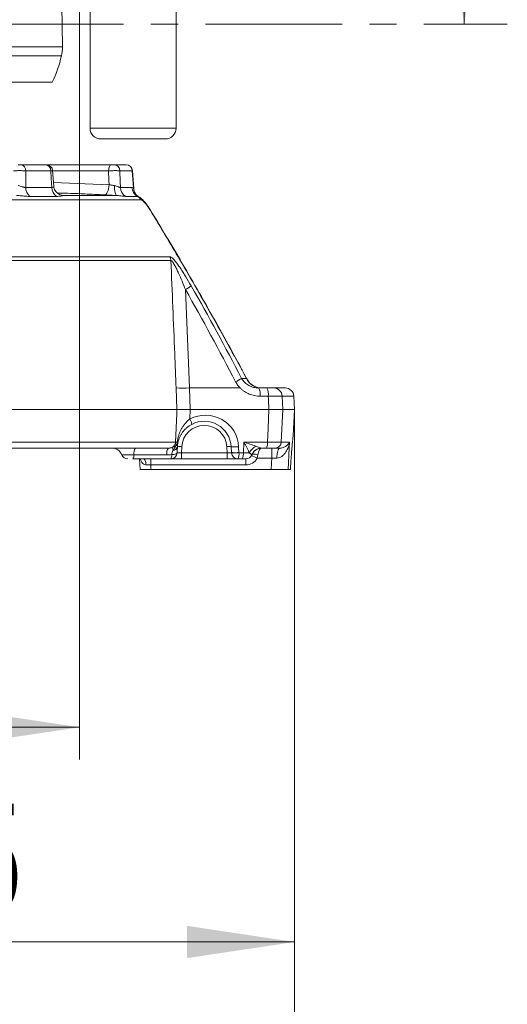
# Model space of a CAD drawing. Header units: millimetres. Extents: x 0 to 8410, y 0 to 5940.
# Tile 191 of 256: x 5287 to 5514, y 1989 to 2447. Entities that reach past the tile are written whole.
import ezdxf

# ---------------------------------------------------------------- set-up
doc = ezdxf.new("R2010")
doc.units = ezdxf.units.MM
doc.header["$LTSCALE"] = 10
doc.linetypes.add('CENTER', pattern=[10.16, 6.35, -1.27, 1.27, -1.27])
doc.styles.add('SLDTEXTSTYLE0', font='TXT', dxfattribs={"width": 0.605})
doc.dimstyles.new('SLDDIMSTYLE0', dxfattribs={"dimtxt": 50, "dimasz": 50, "dimexe": 0, "dimexo": 0.0625, "dimgap": 12.5, "dimtad": 1, "dimtoh": 1, "dimdec": 1, "dimrnd": 1e-09, "dimzin": 12, "dimdsep": 46, "dimtxsty": 'SLDTEXTSTYLE0', "dimsah": 1, "dimcen": 0.09, "dimadec": 0, "dimazin": 0, "dimtfac": 1, "dimtofl": 0, "dimtmove": 0, "dimatfit": 3, "dimfxl": 1, "dimfrac": 2, "dimtolj": 1, "dimtzin": 12, "dimarcsym": 0})

# ---------------------------------------------------------------- blocks, each defined once
blk = doc.blocks.new('*D3')
at = {"color": 7, "linetype": 'Continuous', "lineweight": 0}
for p, q in [((5314.72, 2732.57), (5314.72, 2102.57)), ((5139.72, 2207.21), (5139.72, 2102.57)), ((5314.72, 2117.57), (5139.72, 2117.57))]:
    blk.add_line(p, q, dxfattribs=at)
for points in [[(5139.72, 2117.57), (5189.72, 2110.07), (5189.72, 2125.07)], [(5314.72, 2117.57), (5264.72, 2125.07), (5264.72, 2110.07)]]:
    blk.add_solid(points, dxfattribs=at)
at = {"color": 7, "linetype": 'Continuous', "lineweight": 0, "insert": (5169.94, 2182.03), "char_height": 50, "attachment_point": 1, "style": 'SLDTEXTSTYLE0'}
blk.add_mtext('175', dxfattribs=at)
blk = doc.blocks.new('*D4')
at = {"color": 7, "linetype": 'Continuous', "lineweight": 0}
for p, q in [((5414.72, 2265.57), (5414.72, 2002.57)), ((5139.72, 2207.21), (5139.72, 2002.57)), ((5414.72, 2017.57), (5139.72, 2017.57))]:
    blk.add_line(p, q, dxfattribs=at)
for points in [[(5139.72, 2017.57), (5189.72, 2010.07), (5189.72, 2025.07)], [(5414.72, 2017.57), (5364.72, 2025.07), (5364.72, 2010.07)]]:
    blk.add_solid(points, dxfattribs=at)
at = {"color": 7, "linetype": 'Continuous', "lineweight": 0, "insert": (5219.94, 2082.03), "char_height": 50, "attachment_point": 1, "style": 'SLDTEXTSTYLE0'}
blk.add_mtext('275', dxfattribs=at)
blk = doc.blocks.new('*D9')
at = {"color": 7, "linetype": 'Continuous', "lineweight": 0}
for p, q in [((5314.72, 2732.57), (4589.07, 2732.57)), ((4604.07, 2237.57), (4604.07, 2732.57)), ((4975.83, 2237.57), (4589.07, 2237.57))]:
    blk.add_line(p, q, dxfattribs=at)
for points in [[(4604.07, 2732.57), (4596.57, 2682.57), (4611.57, 2682.57)], [(4604.07, 2237.57), (4611.57, 2287.57), (4596.57, 2287.57)]]:
    blk.add_solid(points, dxfattribs=at)
at = {"color": 7, "linetype": 'Continuous', "lineweight": 0, "insert": (4539.62, 2427.79), "char_height": 50, "attachment_point": 1, "rotation": 90, "style": 'SLDTEXTSTYLE0'}
blk.add_mtext('495', dxfattribs=at)
blk = doc.blocks.new('*D10')
at = {"color": 7, "linetype": 'Continuous', "lineweight": 0}
for p, q in [((5314.72, 3964.57), (4489.07, 3964.57)), ((4504.07, 2237.57), (4504.07, 3964.57)), ((4975.83, 2237.57), (4489.07, 2237.57))]:
    blk.add_line(p, q, dxfattribs=at)
for points in [[(4504.07, 3964.57), (4496.57, 3914.57), (4511.57, 3914.57)], [(4504.07, 2237.57), (4511.57, 2287.57), (4496.57, 2287.57)]]:
    blk.add_solid(points, dxfattribs=at)
at = {"color": 7, "linetype": 'Continuous', "lineweight": 0, "insert": (4439.62, 3024.71), "char_height": 50, "attachment_point": 1, "rotation": 90, "style": 'SLDTEXTSTYLE0'}
blk.add_mtext('1727', dxfattribs=at)
blk = doc.blocks.new('*D11')
at = {"color": 7, "linetype": 'Continuous', "lineweight": 0}
for p, q in [((4738.76, 2413.95), (4738.76, 1902.57)), ((5414.72, 2265.57), (5414.72, 1902.57)), ((5414.72, 1917.57), (4738.76, 1917.57))]:
    blk.add_line(p, q, dxfattribs=at)
for points in [[(4738.76, 1917.57), (4788.76, 1910.07), (4788.76, 1925.07)], [(5414.72, 1917.57), (5364.72, 1925.07), (5364.72, 1910.07)]]:
    blk.add_solid(points, dxfattribs=at)
at = {"color": 7, "linetype": 'Continuous', "lineweight": 0, "insert": (5019.45, 1982.03), "char_height": 50, "attachment_point": 1, "style": 'SLDTEXTSTYLE0'}
blk.add_mtext('676', dxfattribs=at)

msp = doc.modelspace()

# ---------------------------------------------------------------- linework, layer by layer
at = {"color": 7, "linetype": 'Continuous', "lineweight": 0}
for p, q in [((5493.697375, 2565.004786), (5493.697375, 2445.004786)), ((5359.617132, 2396.574759), (5359.617132, 2477.126057)), ((5319.617132, 2459.31691), (5319.617132, 2396.574759)), ((5301.981765, 2418.074759), (4978.257, 2418.074759)), ((5339.617132, 2391.574759), (5324.617132, 2391.574759)), ((5354.617132, 2391.574759), (5339.617132, 2391.574759)), ((5287.496598, 2379.574759), (5298.979737, 2379.574759)), ((5298.979737, 2379.574759), (5329.394824, 2379.574759)), ((5302.704712, 2369.598992), (5302.168764, 2376.796294)), ((5330.706631, 2379.574759), (5336.348694, 2379.574759)), ((5339.908236, 2368.28494), (5339.351575, 2376.769353)), ((5339.908989, 2368.273389), (5339.351575, 2376.769315)), ((5361.451084, 2335.339456), (5361.448943, 2335.344563)), ((5392.350956, 2280.025018), (5392.540495, 2279.798234)), ((5398.019677, 2275.574759), (5401.82773, 2275.574759)), ((5405.049579, 2275.574759), (5410.40475, 2275.574759)), ((5414.724686, 2265.574759), (5414.399268, 2271.784103)), ((5075.771235, 2265.574759), (5360.024358, 2265.574759)), ((5366.223206, 2265.574759), (5402.796328, 2265.574759)), ((5409.238709, 2265.574759), (5414.724686, 2265.574759)), ((5414.087527, 2253.417036), (5414.724686, 2265.574759)), ((5414.073842, 2253.248135), (5414.073926, 2253.248899)), ((5356.08251, 2247.574759), (5076.499042, 2247.574759)), ((5385.347784, 2245.553248), (5385.207556, 2248.228959)), ((5401.604582, 2247.574759), (5399.441705, 2247.574759)), ((5407.935909, 2247.574759), (5405.633077, 2247.574759)), ((5357.098599, 2242.574759), (5339.476577, 2242.574759)), ((5342.630168, 2242.620417), (5342.939761, 2237.568134)), ((5362.091747, 2242.574759), (5357.098599, 2242.574759)), ((5383.357626, 2242.574759), (5362.091747, 2242.574759)), ((5388.350773, 2242.574759), (5383.357626, 2242.574759)), ((5390.396713, 2242.574759), (5388.350773, 2242.574759)), ((5392.047152, 2242.574759), (5390.396713, 2242.574759)), ((5412.86978, 2238.728959), (5412.874191, 2238.719806)), ((5347.957711, 2237.574759), (5403.83589, 2237.574759)), ((5412.805678, 2237.574759), (5411.781833, 2237.574759))]:
    msp.add_line(p, q, dxfattribs=at)
at = {"color": 7, "linetype": 'CENTER', "lineweight": 0}
msp.add_line((4662.123019, 2445.004786), (5513.697375, 2445.004786), dxfattribs=at)
at = {"color": 8, "linetype": 'Continuous', "lineweight": 0}
for p, q in [((4972.788825, 2434.450765), (5306.72269, 2434.450765)), ((5306.279759, 2430.222177), (4973.370949, 2430.222177)), ((5319.617132, 2396.574759), (5339.617132, 2396.574759)), ((5339.617132, 2396.574759), (5359.617132, 2396.574759)), ((5301.305368, 2376.731767), (5289.654539, 2376.731767)), ((5328.248347, 2376.731767), (5302.173569, 2376.731767)), ((5339.220031, 2376.731767), (5333.495576, 2376.731767)), ((5302.575872, 2371.329196), (5328.438398, 2370.232479)), ((5289.654093, 2368.988443), (5301.885828, 2368.988443)), ((5333.718986, 2368.988443), (5339.042487, 2368.988443)), ((5339.74092, 2368.804775), (5339.908574, 2368.281559)), ((5343.206897, 2363.235899), (5067.442849, 2363.235899)), ((5303.996416, 2364.799572), (5291.60548, 2364.799572)), ((5306.583866, 2365.292081), (5307.18146, 2365.233901)), ((5306.58884, 2365.298104), (5307.18146, 2365.233901)), ((5307.18146, 2365.233901), (5331.972286, 2365.233901)), ((5341.636682, 2364.799572), (5336.243894, 2364.799572)), ((5357.220608, 2334.921677), (5074.404135, 2334.921677)), ((5074.543905, 2336.638173), (5356.755221, 2336.638173)), ((5363.986008, 2321.403147), (5365.823536, 2275.574759)), ((5390.087477, 2280.025018), (5392.350956, 2280.025018)), ((5360.024358, 2265.574759), (5359.621419, 2275.574759)), ((5365.823536, 2275.574759), (5366.223206, 2265.574759)), ((5365.823536, 2275.574759), (5389.403962, 2275.574759)), ((5402.52137, 2271.784103), (5398.713318, 2271.784103)), ((5408.965069, 2271.784103), (5409.238709, 2265.574759)), ((5414.399268, 2271.784103), (5408.965069, 2271.784103)), ((5366.223206, 2265.574759), (5366.046206, 2261.144679)), ((5409.238709, 2265.574759), (5408.570405, 2250.417751)), ((5075.471897, 2250.417751), (5359.413444, 2250.417751)), ((5362.239076, 2248.228959), (5362.091747, 2245.417751)), ((5383.357626, 2245.417751), (5383.210296, 2248.228959)), ((5388.723675, 2248.228959), (5388.863903, 2245.553248)), ((5390.916944, 2245.417751), (5391.178983, 2250.417751)), ((5391.178983, 2250.417751), (5402.124813, 2250.417751)), ((5404.084264, 2242.836439), (5404.084264, 2247.574759)), ((5408.570405, 2250.417751), (5412.385759, 2250.417751)), ((5355.277629, 2244.449759), (5339.959506, 2244.449759)), ((5347.826838, 2239.731767), (5347.826838, 2242.574759)), ((5362.091747, 2245.417751), (5362.091747, 2242.574759)), ((5362.091747, 2245.417751), (5383.357626, 2245.417751)), ((5383.357626, 2245.417751), (5383.357626, 2242.574759)), ((5388.871004, 2245.417751), (5390.916944, 2245.417751)), ((5392.047152, 2239.731767), (5392.047152, 2242.574759)), ((5404.084264, 2242.836439), (5397.302347, 2242.836439)), ((5392.047152, 2239.731767), (5347.826838, 2239.731767)), ((5412.805678, 2237.574759), (5412.86978, 2238.728959))]:
    msp.add_line(p, q, dxfattribs=at)
at = {"color": 8, "linetype": 'Continuous', "lineweight": 0, "flags": 128}
for points in [[(5289.654539, 2376.731767), (5289.654308, 2371.5975), (5289.654093, 2368.988443)], [(5301.885828, 2368.988443), (5301.565921, 2373.25713), (5301.305368, 2376.731767)], [(5329.394824, 2379.574759), (5329.178225, 2379.520883), (5328.969406, 2379.361188), (5328.775866, 2379.101411), (5328.604558, 2378.750882), (5328.461635, 2378.322192), (5328.35223, 2377.830739), (5328.280273, 2377.294173), (5328.248347, 2376.731767)], [(5328.438398, 2370.232479), (5328.380413, 2372.217399), (5328.248347, 2376.731767)], [(5333.495576, 2376.731767), (5333.643796, 2371.5975), (5333.718986, 2368.988443)], [(5339.74092, 2368.804775), (5339.471877, 2372.900781), (5339.220031, 2376.731767)], [(5326.307708, 2365.499959), (5326.674607, 2365.590606), (5327.036235, 2365.857092), (5327.379624, 2366.289862), (5327.692459, 2366.873398), (5327.963523, 2367.586773), (5328.183095, 2368.404406), (5328.343302, 2369.296977), (5328.438398, 2370.232479)], [(5331.972286, 2365.233901), (5331.754131, 2365.345931), (5331.551126, 2365.621356), (5331.370064, 2366.050955), (5331.217007, 2366.620349), (5331.097078, 2367.310478), (5331.014291, 2368.098244), (5330.971417, 2368.957276), (5330.969892, 2369.858821)], [(5347.73981, 2358.342366), (5347.739601, 2358.333992), (5347.667385, 2358.251633)], [(5361.450929, 2335.340016), (5361.451724, 2335.335782), (5361.397853, 2335.246046)], [(5402.796328, 2265.574759), (5402.583283, 2270.386321), (5402.52137, 2271.784103)], [(5359.413444, 2250.417751), (5359.942629, 2263.545513), (5360.024358, 2265.574759)], [(5402.124813, 2250.417751), (5402.406092, 2256.763403), (5402.796328, 2265.574759)], [(5406.457236, 2242.894282), (5406.501119, 2243.822938), (5406.595754, 2244.707442), (5406.737795, 2245.516507), (5406.922218, 2246.221512), (5407.142497, 2246.79752), (5407.390843, 2247.224155), (5407.658469, 2247.486326), (5407.935909, 2247.574759)], [(5412.385759, 2250.417751), (5412.252193, 2247.574759), (5411.781833, 2237.574759)], [(5345.624465, 2239.795423), (5345.583452, 2240.348227), (5345.497939, 2240.87402), (5345.370915, 2241.354441), (5345.206815, 2241.772712), (5345.011368, 2242.114226), (5344.791402, 2242.367057), (5344.554597, 2242.522377), (5344.309223, 2242.574759)], [(5357.58858, 2244.555889), (5358.091848, 2244.575998), (5358.565253, 2244.626136), (5358.994561, 2244.704796), (5359.366864, 2244.809612), (5359.670968, 2244.937434), (5359.89773, 2245.084418), (5360.040333, 2245.246145), (5360.094488, 2245.417751)], [(5397.609301, 2244.449759), (5397.109966, 2244.605428), (5396.626537, 2244.720302), (5396.174412, 2244.790724), (5395.767994, 2244.81445), (5395.420227, 2244.790724), (5395.14219, 2244.720302), (5394.942738, 2244.605428), (5394.828226, 2244.449759)], [(5403.83589, 2237.574759), (5403.98111, 2240.650578), (5404.084264, 2242.836439)], [(5347.826838, 2239.731767), (5347.920557, 2238.187249), (5347.957711, 2237.574759)]]:
    msp.add_lwpolyline(points, dxfattribs=at)
at = {"color": 7, "linetype": 'Continuous', "lineweight": 0, "flags": 128}
msp.add_lwpolyline([(5412.81057, 2237.573629), (5412.827378, 2237.876342), (5412.874147, 2238.719736)], dxfattribs=at)
at = {"color": 7, "linetype": 'Continuous', "lineweight": 0}
for centre, radius, start, end in [((4425.084061, 2432.574759), 881.640625, 0.121917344, 1.801154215), ((5286.722736, 2434.408208), 20, 347.91857544, 0.12191734), ((5257.387201, 2440.687254), 50, 333.11187292, 347.91857544), ((5324.617132, 2396.574759), 5, 180, 270), ((5354.617132, 2396.574759), 5, 270, 0), ((5298.622666, 2376.909963), 2.688613, 356.19977565, 82.36808464), ((5299.203395, 2376.57476), 2.999999, 4.32813461, 90.0000038), ((5336.390296, 2376.57476), 2.999999, 3.78040992, 90.00045863), ((5399.593765, 2283.574756), 7.999997, 208.02620881, 269.99885179), ((5399.593767, 2283.574758), 7.999999, 208.07924998, 269.99187987), ((5410.40475, 2271.574759), 4, 3, 90), ((5372.724686, 2247.574759), 12.5, 3, 117.67353261), ((5329.715682, 2242.57476), 4.999999, 22.00609224, 89.99929368), ((5399.46335, 2242.574759), 5, 90, 157.97568716), ((5399.441886, 2242.595846), 4.978913, 90.00208245, 114.70811757), ((5337.131881, 2245.574758), 2.999999, 202.20292236, 270.00002354), ((5337.29852, 2244.135436), 2.679486, 324.37669462, 6.73672627), ((5357.098599, 2245.574759), 3, 270, 357), ((5392.047152, 2245.574759), 3, 270, 337.97568716)]:
    msp.add_arc(centre, radius, start, end, dxfattribs=at)
at = {"color": 8, "linetype": 'Continuous', "lineweight": 0}
for centre, radius, start, end in [((5287.030663, 2376.980621), 2.63565, 354.58215778, 79.81763689), ((5330.606695, 2376.687265), 2.889223, 0.88255096, 88.01779011), ((5336.289441, 2376.643437), 2.931921, 1.72641946, 88.8419783), ((5295.028601, 2368.943197), 5.374698, 179.51766704, 230.43929707), ((5307.118783, 2368.998947), 5.232965, 180.11501683, 233.36804469), ((5338.748267, 2369.164523), 5.032363, 182.00516342, 240.15512202), ((5344.05518, 2369.195101), 5.016951, 182.36079626, 241.1796326), ((5344.439292, 2368.772652), 4.698482, 179.60827006, 241.42894279), ((5339.780736, 2361.365634), 3.903392, 28.62914162, 61.61004), ((5353.074379, 2334.718863), 4.151186, 2.80041173, 27.53898645), ((5348.569915, 2349.26955), 31.846387, 298.95199527, 304.68818816), ((5370.81335, 2311.133801), 36.595742, 296.76710095, 301.78119157), ((5399.419777, 2283.413848), 7.839159, 205.61330116, 269.75788583), ((5362.722478, 2341.018718), 65.517389, 267.28707192, 272.71292808), ((5392.825526, 2272.665505), 5.953399, 351.48604641, 29.25327036), ((5396.633579, 2272.665505), 5.953399, 351.48604641, 29.25327036), ((5405.012409, 2271.61882), 3.956114, 2.39446796, 89.46166821), ((5373.244917, 2247.417751), 15.5, 3, 117.67353261), ((5361.808587, 2258.26231), 5.124984, 4.28080836, 34.2230011), ((5372.724686, 2247.679431), 10.5, 3, 177), ((5344.394483, 2244.973632), 4.465811, 144.37669462, 186.73672627), ((5359.712606, 2244.973632), 4.465811, 144.37669462, 186.73672627), ((5356.409786, 2250.53534), 3.00596, 297.3607494, 357.75810083), ((5366.155705, 2250.051522), 8.645305, 194.64554174, 203.42012275), ((5358.054687, 2248.707848), 2.238945, 272.55486774, 347.64953823), ((5358.066054, 2248.842737), 2.232964, 274.0212318, 348.05864704), ((5356.849186, 2250.538661), 3.258127, 322.82872944, 357.58842569), ((5358.301257, 2250.460372), 2.20955, 301.18500424, 347.81790458), ((5359.935709, 2249.894101), 0.534778, 10.77878482, 71.60948649), ((5361.240447, 2238.658049), 9.622867, 84.04330763, 95.95669237), ((5384.208926, 2238.658049), 9.622867, 84.04330763, 95.95669237), ((5386.965615, 2263.101895), 14.976482, 263.25861817, 276.74138183), ((5400.454303, 2241.869556), 7.636518, 119.81323012, 152.71397612), ((5399.449269, 2242.58229), 4.994315, 114.72005531, 158.04247758), ((5397.708969, 2249.7567), 4.465049, 330.74672964, 8.51395359), ((5405.605537, 2250.542106), 2.967474, 270.53174826, 357.59827161), ((5354.743022, 2244.208506), 2.866683, 325.25615947, 6.96017502), ((5387.105843, 2260.426184), 14.976482, 263.25861817, 276.74138183), ((5387.112765, 2260.299085), 14.984842, 263.26309513, 276.73829244), ((5388.350773, 2245.574759), 3, 183.00081313, 269.99999901), ((5384.45516, 2244.7567), 4.465049, 330.74672964, 8.51395359), ((5386.5011, 2244.7567), 4.465049, 330.74672964, 8.51395359), ((5392.047152, 2245.731767), 6, 270, 331.14761438), ((5388.998114, 2229.250209), 15.923125, 58.56571486, 69.11443697)]:
    msp.add_arc(centre, radius, start, end, dxfattribs=at)
for centre, major_axis, ratio, start_param, end_param in [((5399.46335, 2242.574759), (0, 5), 0.4, 0, 1.1863995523), ((5362.105461, 2245.574759), (2.010953, 0.15859), 0.0770656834, 3.1314345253, 4.6994917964), ((5383.343912, 2245.574759), (2.010953, -0.15859), 0.0770656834, 4.7252861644, 6.2930714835), ((5387.86935, 2159.224248), (-26.166549, 505.802287), 0.0038910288, 4.8834328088, 4.8837047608), ((5388.389581, 2159.06724), (-25.647399, 505.674785), 0.009730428, 4.8834993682, 4.8837713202), ((5390.044407, 2245.574759), (4.998636, -0.156935), 0.0263121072, 4.8886687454, 5.523984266)]:
    msp.add_ellipse(centre, major_axis=major_axis, ratio=ratio, start_param=start_param, end_param=end_param, dxfattribs=at)
for points, knots in [([(5289.654539, 2376.731767), (5289.469201, 2376.742409), (5289.267973, 2376.751834), (5288.835024, 2376.768351), (5288.600472, 2376.775499), (5288.114325, 2376.786942), (5287.863586, 2376.79126), (5287.346865, 2376.797105), (5287.079659, 2376.798599), (5286.552947, 2376.79861), (5286.29061, 2376.797174), (5285.768036, 2376.791333), (5285.513427, 2376.786973), (5285.026092, 2376.775621), (5284.790049, 2376.768541), (5284.346974, 2376.751886), (5284.141649, 2376.742409), (5283.952734, 2376.731767)], [0, 0, 0, 0, 0.125, 0.125, 0.25, 0.25, 0.375, 0.375, 0.5, 0.5, 0.625, 0.625, 0.75, 0.75, 0.875, 0.875, 1, 1, 1, 1]), ([(5333.495576, 2376.731767), (5333.397688, 2376.742409), (5333.27687, 2376.751834), (5332.991233, 2376.768351), (5332.824201, 2376.775499), (5332.454954, 2376.786942), (5332.253692, 2376.79126), (5331.818089, 2376.797105), (5331.582387, 2376.798599), (5331.097739, 2376.79861), (5330.846511, 2376.797174), (5330.325709, 2376.791333), (5330.061624, 2376.786973), (5329.535616, 2376.775621), (5329.270041, 2376.768541), (5328.748553, 2376.751886), (5328.494875, 2376.742409), (5328.248347, 2376.731767)], [0, 0, 0, 0, 0.125, 0.125, 0.25, 0.25, 0.375, 0.375, 0.5, 0.5, 0.625, 0.625, 0.75, 0.75, 0.875, 0.875, 1, 1, 1, 1]), ([(5339.355696, 2376.76932), (5339.365199, 2376.768016), (5339.420865, 2376.760377), (5339.311076, 2376.744737), (5339.220031, 2376.731767)], [0, 0, 0, 0, 0.1707195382, 1, 1, 1, 1]), ([(5286.217219, 2369.858821), (5286.539703, 2369.824581), (5286.850034, 2369.744158), (5287.461809, 2369.550395), (5287.764457, 2369.435199), (5288.199588, 2369.276679), (5288.342333, 2369.225871), (5288.624466, 2369.133961), (5288.765114, 2369.092566), (5289.037016, 2369.027615), (5289.167897, 2369.004064), (5289.419494, 2368.978993), (5289.540898, 2368.977655), (5289.654093, 2368.988443)], [0, 0, 0, 0, 0.25, 0.25, 0.5, 0.5, 0.625, 0.625, 0.75, 0.75, 0.875, 0.875, 1, 1, 1, 1]), ([(5301.885828, 2368.988443), (5302.059942, 2368.992225), (5302.308231, 2368.997618), (5302.616979, 2369.193803), (5302.78381, 2369.45674), (5302.713831, 2369.575631), (5302.704366, 2369.591711)], [0, 0, 0, 0, 0.32073521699, 0.45737663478, 0.9266101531, 1, 1, 1, 1]), ([(5326.307708, 2365.499959), (5323.234802, 2365.660901), (5315.924177, 2366.04379), (5308.604295, 2366.261651), (5304.361209, 2366.387937)], [0, 0, 0, 0, 0.4203341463, 1, 1, 1, 1]), ([(5328.438398, 2370.232479), (5328.63717, 2370.195037), (5328.840894, 2370.158849), (5329.258183, 2370.08898), (5329.473165, 2370.055108), (5329.901207, 2369.991838), (5330.115334, 2369.962235), (5330.543809, 2369.907169), (5330.7601, 2369.881513), (5330.969892, 2369.858821)], [0, 0, 0, 0, 0.25, 0.25, 0.5, 0.5, 0.75, 0.75, 1, 1, 1, 1]), ([(5330.969892, 2369.858821), (5331.286455, 2369.824581), (5331.57749, 2369.744158), (5332.126205, 2369.550395), (5332.38447, 2369.435199), (5332.735005, 2369.276679), (5332.846438, 2369.225871), (5333.058862, 2369.133961), (5333.160711, 2369.092566), (5333.348625, 2369.027615), (5333.434517, 2369.004064), (5333.589807, 2368.978993), (5333.659519, 2368.977655), (5333.718986, 2368.988443)], [0, 0, 0, 0, 0.25, 0.25, 0.5, 0.5, 0.625, 0.625, 0.75, 0.75, 0.875, 0.875, 1, 1, 1, 1]), ([(5291.60548, 2364.799572), (5291.16819, 2364.799572), (5290.709758, 2364.814959), (5289.748466, 2364.872561), (5289.245805, 2364.914855), (5288.202616, 2365.012842), (5287.658047, 2365.069114), (5286.528459, 2365.170995), (5285.946139, 2365.217775), (5285.333754, 2365.233901)], [0, 0, 0, 0, 0.25, 0.25, 0.5, 0.5, 0.75, 0.75, 1, 1, 1, 1]), ([(5307.18146, 2365.233901), (5307.103913, 2365.217782), (5306.952139, 2365.170997), (5306.556802, 2365.069008), (5306.312492, 2365.012805), (5305.756653, 2364.914769), (5305.442877, 2364.872459), (5304.760848, 2364.814956), (5304.39199, 2364.799572), (5303.996416, 2364.799572)], [0, 0, 0, 0, 0.25, 0.25, 0.5, 0.5, 0.75, 0.75, 1, 1, 1, 1]), ([(5336.243894, 2364.799572), (5336.012959, 2364.799572), (5335.753272, 2364.814959), (5335.17357, 2364.872561), (5334.853596, 2364.914855), (5334.152986, 2365.012842), (5333.769762, 2365.069114), (5332.931487, 2365.170995), (5332.479369, 2365.217775), (5331.972286, 2365.233901)], [0, 0, 0, 0, 0.25, 0.25, 0.5, 0.5, 0.75, 0.75, 1, 1, 1, 1]), ([(5347.667385, 2358.251633), (5347.272422, 2358.901425), (5346.859647, 2359.532503), (5346.239279, 2360.407247), (5346.030945, 2360.688805), (5345.613859, 2361.225521), (5345.408865, 2361.475894), (5345.006073, 2361.938806), (5344.806549, 2362.153005), (5344.425172, 2362.528686), (5344.243578, 2362.690291), (5343.98568, 2362.89032), (5343.901704, 2362.950156), (5343.741518, 2363.052944), (5343.665326, 2363.095965), (5343.448439, 2363.19989), (5343.319311, 2363.235899), (5343.206897, 2363.235899)], [0, 0, 0, 0, 0.25, 0.25, 0.375, 0.375, 0.5, 0.5, 0.625, 0.625, 0.75, 0.75, 0.8125, 0.8125, 0.875, 0.875, 1, 1, 1, 1]), ([(5356.755221, 2336.638173), (5356.882659, 2336.638173), (5357.029731, 2336.593304), (5357.359768, 2336.421643), (5357.544576, 2336.29285), (5357.929621, 2335.974988), (5358.131423, 2335.785546), (5358.550034, 2335.357416), (5358.766393, 2335.118909), (5359.415723, 2334.364372), (5359.855585, 2333.803463), (5360.522305, 2332.905299), (5360.744682, 2332.597551), (5361.185718, 2331.973884), (5361.405055, 2331.65704), (5362.060111, 2330.693927), (5362.492905, 2330.035206), (5363.352575, 2328.692486), (5363.779595, 2328.008136), (5365.052332, 2325.925416), (5365.880593, 2324.513162), (5366.694013, 2323.083496)], [0, 0, 0, 0, 0.0625, 0.0625, 0.125, 0.125, 0.1875, 0.1875, 0.25, 0.25, 0.375, 0.375, 0.4375, 0.4375, 0.5, 0.5, 0.625, 0.625, 0.75, 0.75, 1, 1, 1, 1]), ([(5363.986008, 2321.403147), (5363.477994, 2322.704709), (5362.958986, 2323.999433), (5361.89068, 2326.570016), (5361.343611, 2327.841859), (5360.494707, 2329.704984), (5360.206807, 2330.318876), (5359.763631, 2331.223324), (5359.613631, 2331.522709), (5359.311893, 2332.10771), (5359.159906, 2332.393921), (5358.852888, 2332.949301), (5358.697879, 2333.218589), (5358.383334, 2333.731918), (5358.223916, 2333.975498), (5357.990265, 2334.294562), (5357.912965, 2334.393684), (5357.759868, 2334.573239), (5357.683237, 2334.654411), (5357.536812, 2334.787126), (5357.467137, 2334.838803), (5357.336071, 2334.907747), (5357.274904, 2334.924491), (5357.220608, 2334.921677)], [0, 0, 0, 0, 0.25, 0.25, 0.5, 0.5, 0.625, 0.625, 0.6875, 0.6875, 0.75, 0.75, 0.8125, 0.8125, 0.875, 0.875, 0.90625, 0.90625, 0.9375, 0.9375, 0.96875, 0.96875, 1, 1, 1, 1]), ([(5359.621419, 2275.574759), (5359.40679, 2280.898344), (5359.191965, 2286.221923), (5358.976945, 2291.545496), (5358.392953, 2306.004265), (5357.807517, 2320.462992), (5357.220608, 2334.921677)], [0, 0, 0, 0, 0.016000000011, 0.016000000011, 0.016000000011, 0.059455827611, 0.059455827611, 0.059455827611, 0.059455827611]), ([(5392.350956, 2280.025018), (5387.390514, 2289.289535), (5382.327513, 2298.528657), (5372.005338, 2316.943229), (5366.748881, 2326.113834), (5361.397853, 2335.246046)], [0, 0, 0, 0, 0.5, 0.5, 1, 1, 1, 1]), ([(5390.087477, 2280.025018), (5390.283595, 2279.660037), (5390.509523, 2279.312898), (5391.003825, 2278.667994), (5391.273255, 2278.367969), (5391.853359, 2277.809393), (5392.166827, 2277.549092), (5392.817128, 2277.081134), (5393.154136, 2276.872547), (5393.849805, 2276.501651), (5394.208479, 2276.339371), (5394.946869, 2276.059706), (5395.326125, 2275.94292), (5396.465503, 2275.666206), (5397.236807, 2275.574759), (5398.019677, 2275.574759)], [0, 0, 0, 0, 0.125, 0.125, 0.25, 0.25, 0.375, 0.375, 0.5, 0.5, 0.625, 0.625, 0.75, 0.75, 1, 1, 1, 1]), ([(5389.403962, 2275.574759), (5388.984937, 2275.996931), (5388.59842, 2276.4479), (5387.892902, 2277.409646), (5387.572654, 2277.923302), (5387.294789, 2278.459491)], [0, 0, 0, 0, 0.5, 0.5, 1, 1, 1, 1]), ([(5398.713318, 2271.784103), (5397.850504, 2271.784103), (5397.000338, 2271.865135), (5395.743597, 2272.105267), (5395.327791, 2272.205224), (5394.50261, 2272.446336), (5394.091275, 2272.588426), (5392.891923, 2273.069993), (5392.132491, 2273.464965), (5391.055164, 2274.171296), (5390.706435, 2274.42586), (5390.031091, 2274.975719), (5389.70836, 2275.268075), (5389.403962, 2275.574759)], [0, 0, 0, 0, 0.25, 0.25, 0.375, 0.375, 0.5, 0.5, 0.75, 0.75, 0.875, 0.875, 1, 1, 1, 1]), ([(5408.965069, 2271.784103), (5408.885184, 2271.791258), (5408.776361, 2271.797576), (5408.501276, 2271.80855), (5408.33529, 2271.813169), (5407.954877, 2271.820534), (5407.73967, 2271.823314), (5407.258771, 2271.827052), (5406.991039, 2271.827998), (5406.421086, 2271.827974), (5406.117466, 2271.827029), (5405.473219, 2271.823285), (5405.129652, 2271.820453), (5404.063218, 2271.809267), (5403.312512, 2271.798413), (5402.52137, 2271.784103)], [0, 0, 0, 0, 0.125, 0.125, 0.25, 0.25, 0.375, 0.375, 0.5, 0.5, 0.625, 0.625, 0.75, 0.75, 1, 1, 1, 1]), ([(5360.104427, 2250.401568), (5360.270313, 2251.474714), (5360.512166, 2252.494132), (5360.988958, 2253.974969), (5361.167183, 2254.460225), (5361.565593, 2255.41635), (5361.785645, 2255.886419), (5362.265751, 2256.800273), (5362.526419, 2257.245685), (5363.094569, 2258.113265), (5363.402829, 2258.536474), (5364.071938, 2259.353112), (5364.429004, 2259.742117), (5365.195368, 2260.477389), (5365.604537, 2260.823732), (5366.046206, 2261.144679)], [0, 0, 0, 0, 0.25, 0.25, 0.375, 0.375, 0.5, 0.5, 0.625, 0.625, 0.75, 0.75, 0.875, 0.875, 1, 1, 1, 1]), ([(5356.08251, 2247.574759), (5356.355782, 2247.574759), (5356.634974, 2247.593113), (5357.206689, 2247.683306), (5357.501632, 2247.756503), (5357.791299, 2247.865656)], [0, 0, 0, 0, 0.5, 0.5, 1, 1, 1, 1]), ([(5357.791299, 2247.865656), (5358.093731, 2247.971842), (5358.380555, 2248.097794), (5358.925543, 2248.343435), (5359.185501, 2248.4628), (5359.445369, 2248.570102)], [0, 0, 0, 0, 0.5, 0.5, 1, 1, 1, 1]), ([(5358.222643, 2246.615271), (5358.30417, 2246.784529), (5358.398183, 2246.9477), (5358.605129, 2247.270682), (5358.718161, 2247.430772), (5358.945482, 2247.754945), (5359.058949, 2247.919222), (5359.267071, 2248.248059), (5359.361781, 2248.412362), (5359.445369, 2248.570102)], [0, 0, 0, 0, 0.25, 0.25, 0.5, 0.5, 0.75, 0.75, 1, 1, 1, 1]), ([(5393.667506, 2245.370387), (5393.480544, 2245.762937), (5393.28597, 2246.168999), (5392.886946, 2246.994688), (5392.683115, 2247.413089), (5392.05943, 2248.681217), (5391.626396, 2249.546071), (5391.178983, 2250.417751)], [0, 0, 0, 0, 0.25, 0.25, 0.5, 0.5, 1, 1, 1, 1]), ([(5396.657622, 2248.495387), (5395.78806, 2248.790241), (5394.885225, 2249.106292), (5393.05492, 2249.75156), (5392.122567, 2250.082958), (5391.178983, 2250.417751)], [0, 0, 0, 0, 0.5, 0.5, 1, 1, 1, 1]), ([(5396.657622, 2248.495387), (5396.947813, 2248.396987), (5397.227881, 2248.29588), (5397.764852, 2248.096369), (5398.022792, 2247.997464), (5398.506834, 2247.816722), (5398.729318, 2247.736156), (5399.127871, 2247.615323), (5399.305591, 2247.574759), (5399.441705, 2247.574759)], [0, 0, 0, 0, 0.25, 0.25, 0.5, 0.5, 0.75, 0.75, 1, 1, 1, 1]), ([(5402.124813, 2250.417751), (5402.916862, 2250.406995), (5403.668388, 2250.398835), (5404.735905, 2250.390425), (5405.079754, 2250.388296), (5405.724481, 2250.385481), (5406.028296, 2250.384771), (5406.598536, 2250.384753), (5406.866332, 2250.385464), (5407.34717, 2250.388275), (5407.562289, 2250.390365), (5407.942392, 2250.395902), (5408.108167, 2250.399375), (5408.382578, 2250.407625), (5408.490997, 2250.412373), (5408.570405, 2250.417751)], [0, 0, 0, 0, 0.25, 0.25, 0.375, 0.375, 0.5, 0.5, 0.625, 0.625, 0.75, 0.75, 0.875, 0.875, 1, 1, 1, 1]), ([(5406.457236, 2242.894282), (5406.950293, 2242.903754), (5407.410929, 2243.015003), (5408.058628, 2243.280874), (5408.26541, 2243.385852), (5408.655671, 2243.617024), (5408.839589, 2243.743226), (5409.364123, 2244.146701), (5409.677866, 2244.448483), (5410.251025, 2245.098461), (5410.506553, 2245.443055), (5410.962877, 2246.151619), (5411.164856, 2246.517289), (5411.524326, 2247.266552), (5411.682127, 2247.651372), (5411.954626, 2248.430499), (5412.069132, 2248.823842), (5412.257707, 2249.616549), (5412.331951, 2250.017373), (5412.385759, 2250.417751)], [0, 0, 0, 0, 0.125, 0.125, 0.1875, 0.1875, 0.25, 0.25, 0.375, 0.375, 0.5, 0.5, 0.625, 0.625, 0.75, 0.75, 0.875, 0.875, 1, 1, 1, 1]), ([(5407.935909, 2247.574759), (5408.318259, 2247.574759), (5408.64924, 2247.623397), (5409.255227, 2247.761623), (5409.527477, 2247.852899), (5410.270413, 2248.159544), (5410.675871, 2248.40981), (5411.359499, 2248.94181), (5411.638292, 2249.226317), (5411.977728, 2249.666032), (5412.077338, 2249.814586), (5412.250811, 2250.1144), (5412.324893, 2250.266228), (5412.385759, 2250.417751)], [0, 0, 0, 0, 0.125, 0.125, 0.25, 0.25, 0.5, 0.5, 0.75, 0.75, 0.875, 0.875, 1, 1, 1, 1]), ([(5345.624465, 2239.795423), (5345.544121, 2239.800039), (5345.141651, 2239.823165), (5344.728022, 2239.992878), (5344.050517, 2240.437061), (5343.365497, 2241.200613), (5343.069269, 2242.105679), (5342.915739, 2242.574759)], [0, 0, 0, 0, 0.0534209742, 0.2676039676, 0.3034580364, 0.6389938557, 1, 1, 1, 1]), ([(5357.58858, 2244.555889), (5357.662246, 2244.908743), (5357.741356, 2245.243372), (5357.923489, 2245.880109), (5358.026057, 2246.181776), (5358.15449, 2246.471129)], [0, 0, 0, 0, 0.5, 0.5, 1, 1, 1, 1]), ([(5394.817235, 2244.449759), (5394.797119, 2244.449759), (5394.75845, 2244.47254), (5394.644695, 2244.559004), (5394.570049, 2244.622364), (5394.380978, 2244.786455), (5394.265592, 2244.888139), (5393.997777, 2245.114207), (5393.844512, 2245.239457), (5393.667506, 2245.370387)], [0, 0, 0, 0, 0.25, 0.25, 0.5, 0.5, 0.75, 0.75, 1, 1, 1, 1]), ([(5347.826838, 2239.731767), (5347.44425, 2239.74558), (5347.068868, 2239.757791), (5346.33206, 2239.77911), (5345.968526, 2239.788243), (5345.624465, 2239.795423)], [0, 0, 0, 0, 0.5, 0.5, 1, 1, 1, 1])]:
    msp.add_open_spline(points, degree=3, knots=knots, dxfattribs=at)
at = {"color": 7, "linetype": 'Continuous', "lineweight": 0}
for points, knots in [([(5286.071147, 2379.574759), (5286.16553, 2379.574759), (5286.278448, 2379.574759), (5286.522125, 2379.574759), (5286.655313, 2379.574759), (5286.91879, 2379.574759), (5287.050908, 2379.574759), (5287.293989, 2379.574759), (5287.404011, 2379.574759), (5287.496598, 2379.574759)], [0, 0, 0, 0, 0.25, 0.25, 0.5, 0.5, 0.75, 0.75, 1, 1, 1, 1]), ([(5302.145405, 2376.794542), (5302.159931, 2376.794431), (5302.218805, 2376.793981), (5301.915865, 2376.771386), (5301.484988, 2376.743424), (5301.305368, 2376.731767)], [0, 0, 0, 0, 0.1603673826, 0.6499820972, 1, 1, 1, 1]), ([(5329.394824, 2379.574759), (5329.518141, 2379.574759), (5329.651024, 2379.574759), (5329.914215, 2379.574759), (5330.047025, 2379.574759), (5330.289461, 2379.574759), (5330.400865, 2379.574759), (5330.585315, 2379.574759), (5330.657884, 2379.574759), (5330.706631, 2379.574759)], [0, 0, 0, 0, 0.25, 0.25, 0.5, 0.5, 0.75, 0.75, 1, 1, 1, 1]), ([(5306.587381, 2365.304362), (5306.33705, 2365.35316), (5305.782731, 2365.461216), (5304.890057, 2365.906763), (5304.031728, 2366.597603), (5303.339428, 2367.514748), (5302.869764, 2368.540217), (5302.79014, 2369.26428), (5302.753151, 2369.600632)], [0, 0, 0, 0, 0.1386209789, 0.3069534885, 0.4820363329, 0.6612756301, 0.8426506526, 1, 1, 1, 1]), ([(5342.183199, 2364.657804), (5342.118471, 2364.691202), (5341.925426, 2364.79081), (5341.388032, 2365.188032), (5340.760287, 2365.874788), (5340.241133, 2366.828185), (5339.963256, 2367.676658), (5339.967886, 2368.171655), (5339.968949, 2368.285288)], [0, 0, 0, 0, 0.0868277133, 0.2589584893, 0.4668666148, 0.6947033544, 0.9299152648, 1, 1, 1, 1]), ([(5331.972286, 2365.233901), (5331.505992, 2365.253376), (5331.024729, 2365.274153), (5330.06929, 2365.316654), (5329.590951, 2365.338546), (5328.633033, 2365.383577), (5328.150898, 2365.40685), (5327.213636, 2365.453281), (5326.755388, 2365.476581), (5326.307708, 2365.499959)], [0, 0, 0, 0, 0.25, 0.25, 0.5, 0.5, 0.75, 0.75, 1, 1, 1, 1]), ([(5347.731402, 2358.337365), (5347.528994, 2358.671866), (5347.0111, 2359.527739), (5346.111162, 2360.82241), (5345.058486, 2362.184225), (5343.997727, 2363.323978), (5343.079619, 2364.135567), (5342.424102, 2364.503211), (5342.190867, 2364.63402)], [0, 0, 0, 0, 0.1240062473, 0.3172889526, 0.5126683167, 0.7155395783, 0.8987881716, 1, 1, 1, 1]), ([(5361.454593, 2335.342255), (5359.024298, 2339.485603), (5354.510938, 2347.180314), (5349.87604, 2354.815581), (5347.736881, 2358.339508)], [0, 0, 0, 0, 0.5384670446, 1, 1, 1, 1]), ([(5392.528851, 2279.792201), (5391.716399, 2281.320298), (5388.565789, 2287.246109), (5382.855559, 2297.68699), (5375.296787, 2311.270951), (5368.137551, 2323.878272), (5363.429858, 2331.933075), (5361.43932, 2335.338861)], [0, 0, 0, 0, 0.081930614, 0.3177190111, 0.5616000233, 0.8146327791, 1, 1, 1, 1]), ([(5401.82773, 2275.574759), (5402.223499, 2275.574759), (5402.599055, 2275.574759), (5403.132551, 2275.574759), (5403.304423, 2275.574759), (5403.626674, 2275.574759), (5403.778529, 2275.574759), (5404.063553, 2275.574759), (5404.197423, 2275.574759), (5404.437813, 2275.574759), (5404.545358, 2275.574759), (5404.735395, 2275.574759), (5404.818277, 2275.574759), (5404.955552, 2275.574759), (5405.009807, 2275.574759), (5405.049579, 2275.574759)], [0, 0, 0, 0, 0.25, 0.25, 0.375, 0.375, 0.5, 0.5, 0.625, 0.625, 0.75, 0.75, 0.875, 0.875, 1, 1, 1, 1]), ([(5360.024358, 2265.574759), (5360.251288, 2265.574759), (5360.564679, 2265.574759), (5361.16104, 2265.574759), (5361.382801, 2265.574759), (5361.857286, 2265.574759), (5362.110929, 2265.574759), (5362.650559, 2265.574759), (5362.936542, 2265.574759), (5363.542176, 2265.574759), (5363.855237, 2265.574759), (5364.499915, 2265.574759), (5364.831719, 2265.574759), (5365.514489, 2265.574759), (5365.866845, 2265.574759), (5366.223206, 2265.574759)], [0, 0, 0, 0, 0.25, 0.25, 0.375, 0.375, 0.5, 0.5, 0.625, 0.625, 0.75, 0.75, 0.875, 0.875, 1, 1, 1, 1]), ([(5402.796328, 2265.574759), (5403.587317, 2265.574759), (5404.337934, 2265.574759), (5405.404269, 2265.574759), (5405.747846, 2265.574759), (5406.392056, 2265.574759), (5406.695644, 2265.574759), (5407.265503, 2265.574759), (5407.533199, 2265.574759), (5408.013999, 2265.574759), (5408.229129, 2265.574759), (5408.609358, 2265.574759), (5408.775231, 2265.574759), (5409.050155, 2265.574759), (5409.158893, 2265.574759), (5409.238709, 2265.574759)], [0, 0, 0, 0, 0.25, 0.25, 0.375, 0.375, 0.5, 0.5, 0.625, 0.625, 0.75, 0.75, 0.875, 0.875, 1, 1, 1, 1]), ([(5366.919274, 2258.644863), (5366.019799, 2258.173158), (5365.226882, 2257.621181), (5364.155432, 2256.687514), (5363.820897, 2256.36008), (5363.202451, 2255.685639), (5362.916466, 2255.336834), (5362.385601, 2254.61424), (5362.140233, 2254.239604), (5361.69015, 2253.464565), (5361.487249, 2253.067578), (5361.122574, 2252.248306), (5360.960765, 2251.82617), (5360.678504, 2250.944304), (5360.557878, 2250.48492), (5360.461052, 2249.994114)], [0, 0, 0, 0, 0.25, 0.25, 0.375, 0.375, 0.5, 0.5, 0.625, 0.625, 0.75, 0.75, 0.875, 0.875, 1, 1, 1, 1]), ([(5412.86978, 2238.728959), (5412.91983, 2239.58661), (5413.021414, 2241.327349), (5413.197742, 2243.822452), (5413.383365, 2246.171756), (5413.566828, 2248.266451), (5413.739337, 2250.085374), (5413.886132, 2251.538992), (5414.001461, 2252.62959), (5414.067599, 2253.236879), (5414.09551, 2253.490149), (5414.087512, 2253.417276), (5414.087486, 2253.417039)], [0, 0, 0, 0, 0.1091546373, 0.2215467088, 0.3309932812, 0.4436421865, 0.5536147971, 0.66678123, 0.7768218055, 0.8900348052, 0.9996415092, 1, 1, 1, 1]), ([(5360.461052, 2249.994114), (5360.415856, 2249.765016), (5360.372172, 2249.508207), (5360.300231, 2248.973244), (5360.270769, 2248.691387), (5360.250696, 2248.380714)], [0, 0, 0, 0, 0.5, 0.5, 1, 1, 1, 1]), ([(5405.633077, 2247.574759), (5405.583608, 2247.574759), (5405.515995, 2247.574759), (5405.344742, 2247.574759), (5405.241237, 2247.574759), (5405.003833, 2247.574759), (5404.86944, 2247.574759), (5404.568969, 2247.574759), (5404.401591, 2247.574759), (5404.045142, 2247.574759), (5403.855214, 2247.574759), (5403.452136, 2247.574759), (5403.237145, 2247.574759), (5402.569682, 2247.574759), (5402.099791, 2247.574759), (5401.604582, 2247.574759)], [0, 0, 0, 0, 0.125, 0.125, 0.25, 0.25, 0.375, 0.375, 0.5, 0.5, 0.625, 0.625, 0.75, 0.75, 1, 1, 1, 1]), ([(5339.959506, 2244.449759), (5339.832561, 2244.449759), (5339.176385, 2244.449759), (5337.954341, 2244.449759), (5336.517781, 2244.449759), (5335.704367, 2244.449759), (5335.03775, 2244.449759), (5334.483883, 2244.449759), (5334.405116, 2244.449759), (5334.366997, 2244.449759)], [0, 0, 0, 0, 0.046323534, 0.2394446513, 0.4322723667, 0.6021168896, 0.6261514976, 0.8190762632, 1, 1, 1, 1]), ([(5347.957711, 2237.574759), (5347.395868, 2237.574759), (5346.272133, 2237.574759), (5344.770953, 2237.574759), (5343.656383, 2237.574759), (5343.01527, 2237.574759), (5343.036212, 2237.574759), (5343.044518, 2237.574759)], [0, 0, 0, 0, 0.21502906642, 0.43007656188, 0.64470416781, 0.85907905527, 1, 1, 1, 1]), ([(5411.781833, 2237.574759), (5411.73073, 2237.574759), (5411.635582, 2237.574759), (5411.429459, 2237.574759), (5411.350115, 2237.574759), (5411.169792, 2237.574759), (5411.068196, 2237.574759), (5410.734833, 2237.574759), (5410.475515, 2237.574759), (5410.032344, 2237.574759), (5409.875531, 2237.574759), (5409.543271, 2237.574759), (5409.367529, 2237.574759), (5408.823091, 2237.574759), (5408.433995, 2237.574759), (5407.604086, 2237.574759), (5407.15902, 2237.574759), (5406.249255, 2237.574759), (5405.781859, 2237.574759), (5404.821925, 2237.574759), (5404.328571, 2237.574759), (5403.83589, 2237.574759)], [0, 0, 0, 0, 0.125, 0.125, 0.1875, 0.1875, 0.25, 0.25, 0.375, 0.375, 0.4375, 0.4375, 0.5, 0.5, 0.625, 0.625, 0.75, 0.75, 0.875, 0.875, 1, 1, 1, 1])]:
    msp.add_open_spline(points, degree=3, knots=knots, dxfattribs=at)
at = {"color": 8, "linetype": 'Continuous', "lineweight": 0}
for points in [[(5339.042487, 2368.988443), (5339.27756, 2368.988443), (5339.511125, 2368.927094), (5339.74092, 2368.804775)], [(5342.192251, 2364.646329), (5341.997186, 2364.748036), (5341.810954, 2364.799572), (5341.636682, 2364.799572)], [(5361.397853, 2335.246046), (5356.886047, 2342.946019), (5352.309261, 2350.614803), (5347.667385, 2358.251633)], [(5387.294789, 2278.459491), (5379.79855, 2292.924802), (5372.033981, 2307.242126), (5363.986008, 2321.403147)], [(5366.694013, 2323.083496), (5374.771239, 2308.886981), (5382.565324, 2294.528615), (5390.087477, 2280.025018)], [(5359.413444, 2250.417751), (5359.590283, 2250.411087), (5359.821155, 2250.405705), (5360.104427, 2250.401568)], [(5357.58858, 2244.555889), (5356.818471, 2244.4823), (5356.047915, 2244.449759), (5355.277629, 2244.449759)], [(5358.15449, 2246.471129), (5358.176009, 2246.519611), (5358.198719, 2246.567647), (5358.222643, 2246.615271)], [(5394.828226, 2244.449759), (5394.828226, 2244.449759), (5394.824563, 2244.449759), (5394.817235, 2244.449759)], [(5397.609301, 2244.449759), (5397.525011, 2243.928835), (5397.424447, 2243.390489), (5397.302347, 2242.836439)], [(5406.457236, 2242.894282), (5405.684171, 2242.87943), (5404.893147, 2242.860141), (5404.084264, 2242.836439)]]:
    msp.add_open_spline(points, degree=3, dxfattribs=at)
at = {"color": 7, "linetype": 'Continuous', "lineweight": 0}
for points in [[(5360.241817, 2248.228959), (5360.198181, 2247.396324), (5360.149245, 2246.462571), (5360.094488, 2245.417751)], [(5360.250696, 2248.380714), (5360.247471, 2248.330796), (5360.244504, 2248.280219), (5360.241817, 2248.228959)]]:
    msp.add_open_spline(points, degree=3, dxfattribs=at)
msp.add_solid([(5493.697375, 2445.004786), (5503.697375, 2505.004786), (5483.697375, 2505.004786)], dxfattribs=at)

# ---------------------------------------------------------------- dimensions: what is measured, and where the dimension line sits
for base, p2, picture, middle in [((4504.072845, 3964.574759), (5314.724686, 3964.574759), '*D10', (4504.072845, 3101.074759)), ((4604.072845, 2732.574759), (5314.724686, 2732.574759), '*D9', (4604.072845, 2485.074759))]:
    dim = msp.add_linear_dim(base=base, p1=(4975.825542, 2237.574759), p2=p2, angle=90, dimstyle='SLDDIMSTYLE0', dxfattribs=at)
    dim.commit()
    dim.dimension.update_dxf_attribs({"geometry": picture, "text_midpoint": middle, "dimtype": 160})
for base, p1, p2, picture, middle in [((5139.724686, 2117.574759), (5314.724686, 2732.574759), (5139.724686, 2207.205645), '*D3', (5227.224686, 2117.574759)), ((4738.758784, 1917.574759), (5414.724686, 2265.574759), (4738.758784, 2413.947143), '*D11', (5076.741735, 1917.574759)), ((5139.724686, 2017.574759), (5414.724686, 2265.574759), (5139.724686, 2207.205645), '*D4', (5277.224686, 2017.574759))]:
    dim = msp.add_linear_dim(base=base, p1=p1, p2=p2, dimstyle='SLDDIMSTYLE0', dxfattribs=at)
    dim.commit()
    dim.dimension.update_dxf_attribs({"geometry": picture, "text_midpoint": middle, "dimtype": 160})

doc.saveas('drawing.dxf')
